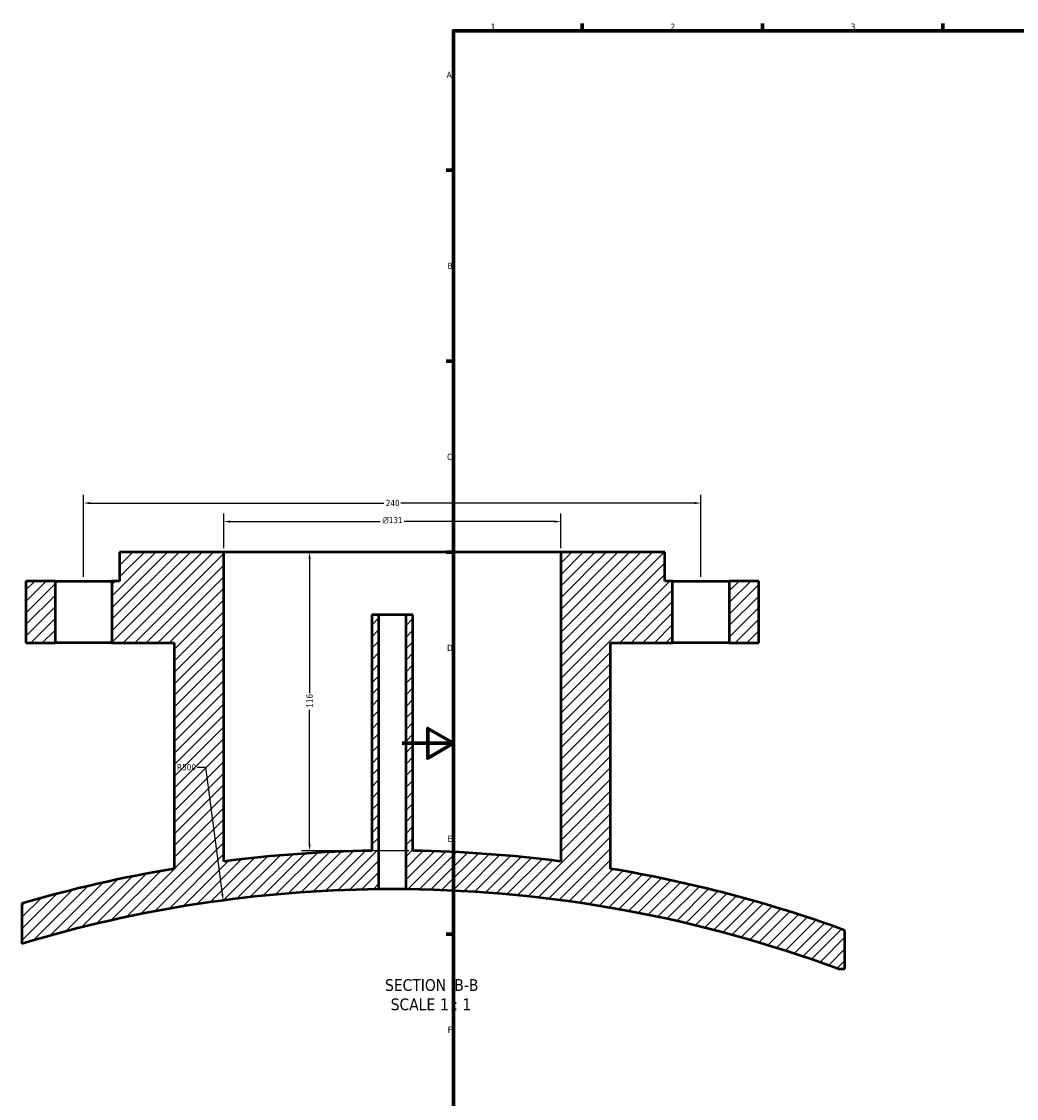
# Model space of a CAD drawing. Header units: millimetres. Extents: x -519 to 1054, y -260 to 828.
# Tile 3 of 10: x -148 to 239, y 159 to 578. Entities that reach past the tile are written whole.
import ezdxf

# ---------------------------------------------------------------- set-up
doc = ezdxf.new("R2010")
doc.units = ezdxf.units.MM
for name, color, linetype, lineweight in [('Border (ANSI)', 7, 'Continuous', 70), ('Dimension (ANSI)', 7, 'Continuous', 25), ('Hatch (ANSI)', 7, 'Continuous', 18), ('Symbol (ANSI)', 7, 'Continuous', 25), ('Visible (ANSI)', 7, 'Continuous', 50)]:
    doc.layers.add(name, color=color, linetype=linetype, lineweight=lineweight)
doc.styles.add('Label Text (ANSI)', font='tahoma.ttf')
doc.styles.add('Note Text (ANSI)', font='tahoma.ttf')
doc.dimstyles.new('Default - mm (ANSI)', dxfattribs={"dimtxt": 2.4, "dimasz": 2.5, "dimexe": 3.175, "dimexo": 1.6002, "dimgap": 0.8, "dimtad": 0, "dimtoh": 1, "dimdec": 0, "dimrnd": 1e-08, "dimzin": 4, "dimdsep": 46, "dimtxsty": 'Note Text (ANSI)', "dimcen": 0.09, "dimdle": 10, "dimclrd": 256, "dimclre": 256, "dimclrt": 5, "dimadec": 1, "dimazin": 1, "dimtfac": 1.27, "dimtofl": 0, "dimtmove": 0, "dimatfit": 3, "dimfxl": 1, "dimtolj": 1, "dimtzin": 4, "dimlwd": -1, "dimlwe": -1, "dimarcsym": 0})

# ---------------------------------------------------------------- blocks, each defined once
blk = doc.blocks.new('Borders Default Border')
at = {"layer": 'Border (ANSI)'}
for p, q in [((70.08, 574), (70.08, 576.8)), ((140.17, 574), (140.17, 576.8)), ((210.25, 574), (210.25, 576.8)), ((20, 519.75), (17.2, 519.75)), ((20, 445.5), (17.2, 445.5)), ((20, 371.25), (17.2, 371.25)), ((20, 222.75), (17.2, 222.75))]:
    blk.add_line(p, q, dxfattribs=at)
at = {"layer": 'Border (ANSI)', "flags": 128}
for points in [[(20, 20), (20, 574), (821, 574), (821, 20), (20, 20)], [(0, 297), (20, 297), (10, 302.77), (10, 291.23), (20, 297)]]:
    blk.add_lwpolyline(points, dxfattribs=at)
at = {"layer": 'Border (ANSI)', "color": 5, "true_color": 0x0000ff, "char_height": 2.4, "attachment_point": 7, "style": 'Note Text (ANSI)'}
for s, insert in [('1', (34.5, 574.4)), ('2', (104.4, 574.4)), ('3', (174.46, 574.35)), ('A', (17.38, 555.68)), ('B', (17.67, 481.43)), ('C', (17.51, 407.13)), ('D', (17.52, 332.93)), ('E', (17.71, 258.68)), ('F', (17.78, 184.43))]:
    blk.add_mtext(s, dxfattribs=dict(at, insert=insert))
blk = doc.blocks.new('*D10')
at = {"layer": 'Defpoints', "color": 0, "transparency": 16777216}
for p in [(116.22, 390.4), (-123.78, 360.09), (116.22, 360.09)]:
    blk.add_point(p, dxfattribs=at)
at = {"layer": 'Dimension (ANSI)', "transparency": 16777216}
for p, q in [((-123.78, 361.69), (-123.78, 393.58)), ((116.22, 361.69), (116.22, 393.58)), ((-121.28, 390.4), (-7.13, 390.4)), ((113.72, 390.4), (-0.43, 390.4))]:
    blk.add_line(p, q, dxfattribs=at)
for points in [[(-121.28, 390.82), (-121.28, 389.99), (-123.78, 390.4)], [(113.72, 390.82), (113.72, 389.99), (116.22, 390.4)]]:
    blk.add_solid(points, dxfattribs=at)
at = {"layer": 'Dimension (ANSI)', "color": 5, "transparency": 16777216, "insert": (-6.33, 391.65), "char_height": 2.4, "attachment_point": 1, "style": 'Note Text (ANSI)'}
blk.add_mtext('\\A1;240', dxfattribs=at)
blk = doc.blocks.new('*D11')
at = {"layer": 'Defpoints', "color": 0, "transparency": 16777216}
for p in [(61.72, 383.2), (-69.28, 371.29), (61.72, 371.29)]:
    blk.add_point(p, dxfattribs=at)
at = {"layer": 'Dimension (ANSI)', "transparency": 16777216}
for p, q in [((-69.28, 372.89), (-69.28, 386.38)), ((61.72, 372.89), (61.72, 386.38)), ((-66.78, 383.2), (-8.44, 383.2)), ((59.22, 383.2), (0.89, 383.2))]:
    blk.add_line(p, q, dxfattribs=at)
for points in [[(-66.78, 383.62), (-66.78, 382.79), (-69.28, 383.2)], [(59.22, 383.62), (59.22, 382.79), (61.72, 383.2)]]:
    blk.add_solid(points, dxfattribs=at)
at = {"layer": 'Dimension (ANSI)', "color": 5, "transparency": 16777216, "insert": (-7.64, 385.01), "char_height": 2.4, "attachment_point": 1, "style": 'Note Text (ANSI)'}
blk.add_mtext('\\A1;{\\fAIGDT|b0|i0;\\H2.4000;\\ln}\\fTahoma|b0|i0;\\H2.4000;131', dxfattribs=at)
blk = doc.blocks.new('*D12')
at = {"layer": 'Defpoints', "color": 0, "transparency": 16777216}
for p in [(-69.28, 371.29), (-35.93, 255.23), (4.22, 255.23)]:
    blk.add_point(p, dxfattribs=at)
at = {"layer": 'Dimension (ANSI)', "transparency": 16777216}
for p, q in [((-67.68, 371.29), (-32.75, 371.29)), ((-35.93, 368.79), (-35.93, 316.53)), ((-35.93, 257.73), (-35.93, 310)), ((2.62, 255.23), (-39.1, 255.23))]:
    blk.add_line(p, q, dxfattribs=at)
for points in [[(-36.34, 368.79), (-35.51, 368.79), (-35.93, 371.29)], [(-36.34, 257.73), (-35.51, 257.73), (-35.93, 255.23)]]:
    blk.add_solid(points, dxfattribs=at)
at = {"layer": 'Dimension (ANSI)', "color": 5, "transparency": 16777216, "insert": (-37.18, 310.8), "char_height": 2.4, "attachment_point": 1, "rotation": 90, "style": 'Note Text (ANSI)'}
blk.add_mtext('\\A1;116', dxfattribs=at)
blk = doc.blocks.new('*D13')
at = {"layer": 'Defpoints', "color": 0, "transparency": 16777216}
for p in [(-69.54, 235.95), (-3.78, -259.71)]:
    blk.add_point(p, dxfattribs=at)
at = {"layer": 'Dimension (ANSI)', "transparency": 16777216}
for p, q in [((-79.59, 287.68), (-76.41, 287.68)), ((-76.41, 287.68), (-69.87, 238.43))]:
    blk.add_line(p, q, dxfattribs=at)
blk.add_solid([(-69.46, 238.48), (-70.28, 238.37), (-69.54, 235.95)], dxfattribs=at)
at = {"layer": 'Dimension (ANSI)', "color": 5, "transparency": 16777216, "insert": (-87.47, 288.93), "char_height": 2.4, "attachment_point": 1, "style": 'Note Text (ANSI)'}
blk.add_mtext('\\A1;R500', dxfattribs=at)

msp = doc.modelspace()

# ---------------------------------------------------------------- hatches: boundary and pattern name
at = {"layer": 'Hatch (ANSI)'}
h = msp.add_hatch(dxfattribs=at)
h.set_pattern_fill('ANSI31', color=256, scale=25.4, style=0)
h.set_pattern_definition([(45, (0, 0), (-2.245064, 2.245064), [])])
edge = h.paths.add_edge_path()
edge.add_line((-112.78, 360.09), (-112.78, 336.09))
edge.add_line((-112.78, 336.09), (-88.58, 336.09))
edge.add_line((-88.58, 336.09), (-88.58, 248.26))
edge.add_ellipse((-3.78, -259.71), major_axis=(-507.97, -84.8), ratio=1, start_angle=270, end_angle=276.7595)
edge.add_line((-147.78, 234.75), (-147.78, 219.11))
edge.add_ellipse((-3.78, -259.71), major_axis=(478.82, 144), ratio=1, start_angle=73.8576, end_angle=90, ccw=False)
edge.add_line((-8.98, 240.26), (-8.98, 346.99))
edge.add_line((-8.98, 346.99), (-11.78, 346.99))
edge.add_line((-11.78, 346.99), (-11.78, 255.23))
edge.add_ellipse((-3.78, -259.71), major_axis=(-514.94, -8), ratio=1, start_angle=270, end_angle=276.4169)
edge.add_line((-69.28, 251.11), (-69.28, 371.29))
edge.add_line((-69.28, 371.29), (-109.78, 371.29))
edge.add_line((-109.78, 371.29), (-109.78, 360.09))
edge.add_line((-109.78, 360.09), (-112.78, 360.09))
h.paths.add_polyline_path([(-134.78, 336.09), (-134.78, 360.09), (-146.28, 360.09), (-146.28, 336.09)])
edge = h.paths.add_edge_path()
edge.add_line((105.22, 336.09), (105.22, 360.09))
edge.add_line((105.22, 360.09), (102.22, 360.09))
edge.add_line((102.22, 360.09), (102.22, 371.29))
edge.add_line((102.22, 371.29), (61.72, 371.29))
edge.add_line((61.72, 371.29), (61.72, 251.11))
edge.add_ellipse((-3.78, -259.71), major_axis=(-510.82, 65.5), ratio=1, start_angle=270, end_angle=276.4169)
edge.add_line((4.22, 255.23), (4.22, 346.99))
edge.add_line((4.22, 346.99), (1.42, 346.99))
edge.add_line((1.42, 346.99), (1.42, 240.26))
edge.add_ellipse((-3.78, -259.71), major_axis=(499.97, -5.2), ratio=1, start_angle=70.3118, end_angle=90, ccw=False)
edge.add_line((169.56, 209.28), (172.22, 209.28))
edge.add_line((172.22, 209.28), (172.22, 224.28))
edge.add_ellipse((-3.78, -259.71), major_axis=(-483.99, 176), ratio=1, start_angle=270, end_angle=280.5059)
edge.add_line((81.02, 248.26), (81.02, 336.09))
edge.add_line((81.02, 336.09), (105.22, 336.09))
h.paths.add_polyline_path([(127.22, 360.09), (127.22, 336.09), (138.72, 336.09), (138.72, 360.09)])

# ---------------------------------------------------------------- linework, layer by layer
at = {"layer": 'Visible (ANSI)'}
for p, q in [((-69.28, 371.29), (-109.78, 371.29)), ((-109.78, 371.29), (-109.78, 360.09)), ((-69.28, 251.11), (-69.28, 371.29)), ((61.72, 371.29), (-69.28, 371.29)), ((102.22, 371.29), (61.72, 371.29)), ((61.72, 371.29), (61.72, 251.11)), ((102.22, 360.09), (102.22, 371.29)), ((-134.78, 360.09), (-146.28, 360.09)), ((-146.28, 360.09), (-146.28, 336.09)), ((-134.78, 336.09), (-134.78, 360.09)), ((-134.78, 360.09), (-112.78, 360.09)), ((-112.78, 360.09), (-112.78, 336.09)), ((-109.78, 360.09), (-112.78, 360.09)), ((105.22, 360.09), (102.22, 360.09)), ((105.22, 336.09), (105.22, 360.09)), ((105.22, 360.09), (127.22, 360.09)), ((127.22, 360.09), (127.22, 336.09)), ((138.72, 360.09), (127.22, 360.09)), ((138.72, 336.09), (138.72, 360.09)), ((-8.98, 346.99), (-11.78, 346.99)), ((-11.78, 346.99), (-11.78, 255.23)), ((-8.98, 240.26), (-8.98, 346.99)), ((1.42, 346.99), (-8.98, 346.99)), ((4.22, 346.99), (1.42, 346.99)), ((1.42, 346.99), (1.42, 240.26)), ((4.22, 255.23), (4.22, 346.99)), ((-146.28, 336.09), (-134.78, 336.09)), ((-112.78, 336.09), (-134.78, 336.09)), ((-112.78, 336.09), (-88.58, 336.09)), ((-88.58, 336.09), (-88.58, 248.26)), ((81.02, 248.26), (81.02, 336.09)), ((81.02, 336.09), (105.22, 336.09)), ((127.22, 336.09), (105.22, 336.09)), ((127.22, 336.09), (138.72, 336.09)), ((-147.78, 234.75), (-147.78, 219.11)), ((172.22, 209.28), (172.22, 224.28)), ((169.56, 209.28), (172.22, 209.28))]:
    msp.add_line(p, q, dxfattribs=at)
for radius, start, end in [(515, 90.8901, 97.3069), (515, 82.6931, 89.1099), (515, 99.4775, 106.237), (515, 70.0166, 80.5225), (500, 90.5959, 106.7383), (500, 69.716, 89.4041)]:
    msp.add_arc((-3.78, -259.71), radius, start, end, dxfattribs=at)
msp.add_open_spline([(1.42, 240.26), (1.42, 240.26), (1.29, 240.27), (0.76, 240.27), (0.36, 240.27), (-0.56, 240.28), (-1.15, 240.29), (-2.43, 240.29), (-3.12, 240.29), (-4.43, 240.29), (-5.13, 240.29), (-6.41, 240.29), (-6.99, 240.28), (-7.92, 240.27), (-8.32, 240.27), (-8.85, 240.27), (-8.98, 240.26), (-8.98, 240.26)], degree=3, knots=[0, 0, 0, 0, 0.195879, 0.195879, 0.391757, 0.391757, 0.587636, 0.587636, 0.783514, 0.783514, 0.979393, 0.979393, 1.175272, 1.175272, 1.37115, 1.37115, 1.567029, 1.567029, 1.567029, 1.567029], dxfattribs=at)

# ---------------------------------------------------------------- block references
msp.add_blockref('Borders Default Border', (0, 0))

# ---------------------------------------------------------------- texts
at = {"layer": 'Symbol (ANSI)', "char_height": 4.572, "attachment_point": 7, "style": 'Label Text (ANSI)'}
for s, insert in [('SECTION', (-6.6, 200.66)), (' B-B', (18.63, 200.76)), ('SCALE', (-4.38, 193.15)), (' 1 : 1', (13.09, 193.23))]:
    msp.add_mtext(s, dxfattribs=dict(at, insert=insert))

# ---------------------------------------------------------------- dimensions: what is measured, and where the dimension line sits
at = {"layer": 'Dimension (ANSI)'}
for base, p1, p2, angle, picture, middle in [((116.22, 390.4), (-123.78, 360.09), (116.22, 360.09), 180, '*D10', (-3.78, 390.4)), ((-35.93, 255.23), (-69.28, 371.29), (4.22, 255.23), 90, '*D12', (-35.93, 313.27))]:
    dim = msp.add_linear_dim(base=base, p1=p1, p2=p2, angle=angle, dimstyle='Default - mm (ANSI)', override={"dimgap": 0.8, "dimtoh": 0, "dimdec": 0, "dimtol": 0, "dimlim": 0, "dimtp": 0, "dimtm": 0, "dimtdec": 2, "dimatfit": 1}, dxfattribs=at)
    dim.commit()
    dim.dimension.update_dxf_attribs({"geometry": picture, "text_midpoint": middle, "dimtype": 160})
dim = msp.add_linear_dim(base=(61.72, 383.2), p1=(-69.28, 371.29), p2=(61.72, 371.29), angle=180, text='{\\fAIGDT|b0|i0;\\H2.4000;\\ln}\\fTahoma|b0|i0;\\H2.4000;<>', dimstyle='Default - mm (ANSI)', override={"dimgap": 0.8, "dimtoh": 0, "dimdec": 0, "dimtol": 0, "dimlim": 0, "dimtp": 0, "dimtm": 0, "dimtdec": 2, "dimatfit": 1}, dxfattribs=at)
dim.commit()
dim.dimension.update_dxf_attribs({"geometry": '*D11', "text_midpoint": (-3.78, 383.2), "dimtype": 160})
dim = msp.add_radius_dim(center=(-3.78, -259.71), mpoint=(-69.54, 235.95), dimstyle='Default - mm (ANSI)', override={"dimgap": 0.8, "dimtih": 1, "dimdec": 0, "dimlfac": 1, "dimcen": 0, "dimtol": 0, "dimlim": 0, "dimtp": 0, "dimtm": 0, "dimtdec": 2}, dxfattribs=at)
dim.commit()
dim.dimension.update_dxf_attribs({"geometry": '*D13', "text_midpoint": (-83.93, 287.68), "dimtype": 164})

doc.saveas('drawing.dxf')
